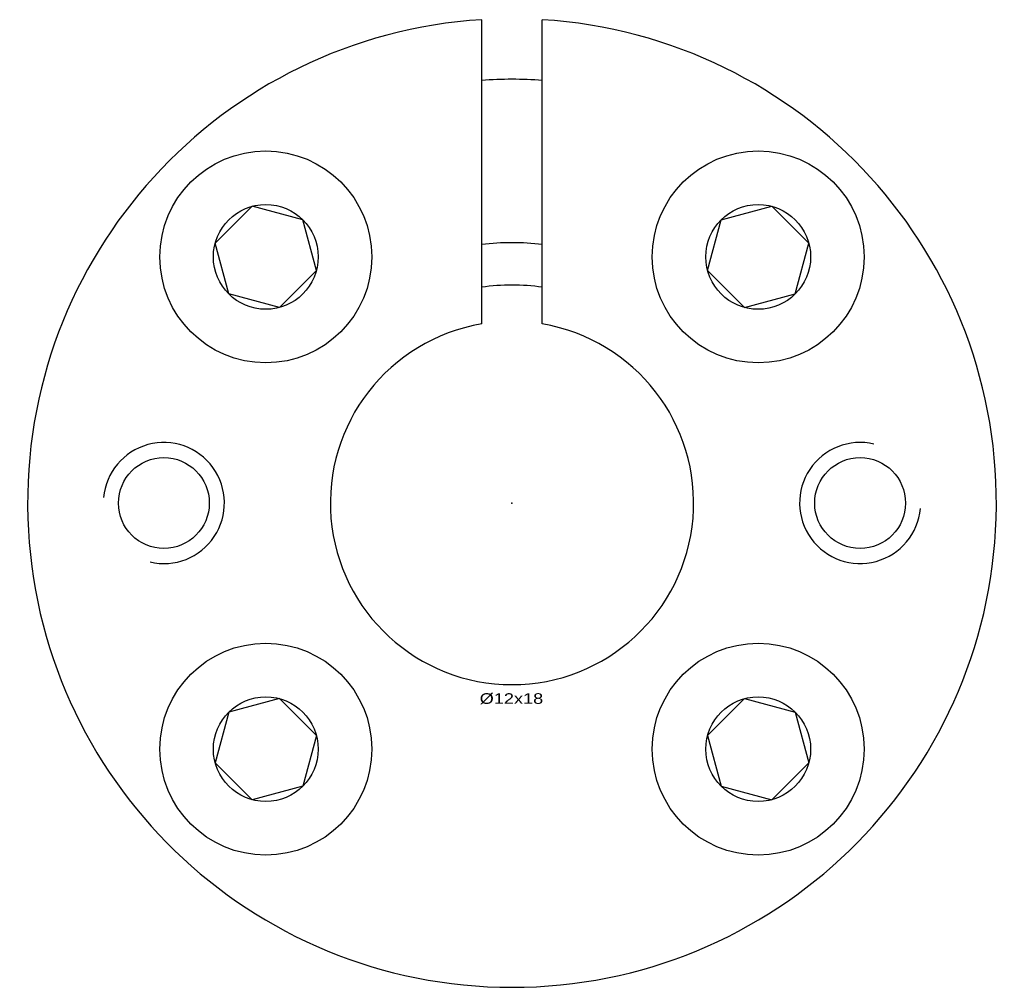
# Model space of a CAD drawing. Extents: x -16 to 16, y -16 to 127.
# Tile 1 of 2: x -16 to 16, y -16 to 16. Entities that reach past the tile are written whole.
import ezdxf
from ezdxf.enums import TextEntityAlignment as Align

# ---------------------------------------------------------------- set-up
doc = ezdxf.new("R2010")
doc.units = 0
doc.linetypes.add('CADRA_SOLID', pattern=[0])
doc.layers.get('0').update_dxf_attribs({"color": 112, "linetype": 'CADRA_SOLID'})

# ---------------------------------------------------------------- blocks, each defined once
blk = doc.blocks.new('BLOCK1')
for p, q in [((-1, 5.916), (-1, 15.969)), ((1, 5.916), (1, 15.969)), ((-9.805, 8.58), (-8.58, 9.805)), ((-6.907, 9.356), (-8.58, 9.805)), ((6.907, 9.356), (8.58, 9.805)), ((8.58, 9.805), (9.805, 8.58)), ((-6.459, 7.683), (-6.907, 9.356)), ((6.459, 7.683), (6.907, 9.356)), ((-9.356, 6.907), (-9.805, 8.58)), ((9.356, 6.907), (9.805, 8.58)), ((-7.683, 6.459), (-6.459, 7.683)), ((6.459, 7.683), (7.683, 6.459)), ((-7.683, 6.459), (-9.356, 6.907)), ((7.683, 6.459), (9.356, 6.907)), ((-7.683, -6.459), (-9.356, -6.907)), ((-6.459, -7.683), (-7.683, -6.459)), ((7.683, -6.459), (6.459, -7.683)), ((7.683, -6.459), (9.356, -6.907)), ((-9.356, -6.907), (-9.805, -8.58)), ((9.356, -6.907), (9.805, -8.58)), ((-6.459, -7.683), (-6.907, -9.356)), ((6.459, -7.683), (6.907, -9.356)), ((-8.58, -9.805), (-9.805, -8.58)), ((9.805, -8.58), (8.58, -9.805)), ((-6.907, -9.356), (-8.58, -9.805)), ((6.907, -9.356), (8.58, -9.805))]:
    blk.add_line(p, q)
for centre, radius in [((-8.132, 8.132), 3.5), ((8.132, 8.132), 3.5), ((-8.132, 8.132), 1.732), ((8.132, 8.132), 1.732), ((-11.5, 0), 1.5), ((11.5, 0), 1.5), ((-8.132, -8.132), 3.5), ((8.132, -8.132), 3.5), ((-8.132, -8.132), 1.732), ((8.132, -8.132), 1.732)]:
    blk.add_circle(centre, radius)
for centre, radius, start, end in [((0, 0), 16, 93.5833, 446.4167), ((0, 0), 14, 85.904, 94.096), ((0, 0), 8.6, 83.3226, 96.6774), ((0, 0), 7.2, 82.0164, 97.9836), ((0, 0), 6, 99.5941, 440.406), ((-11.5, 0), 2, 256.7728, 534.8506), ((11.5, 0), 2, 76.7729, 354.8506)]:
    blk.add_arc(centre, radius, start, end)
blk.add_point((0, 0))
blk.add_point((0, 0))
blk.add_text('%%c12x18', height=0.35).set_placement((-1.067, -6.634), (1.031, -6.634), align=Align.FIT)

msp = doc.modelspace()

# ---------------------------------------------------------------- block references
msp.add_blockref('BLOCK1', (0, 0))

doc.saveas('drawing.dxf')
